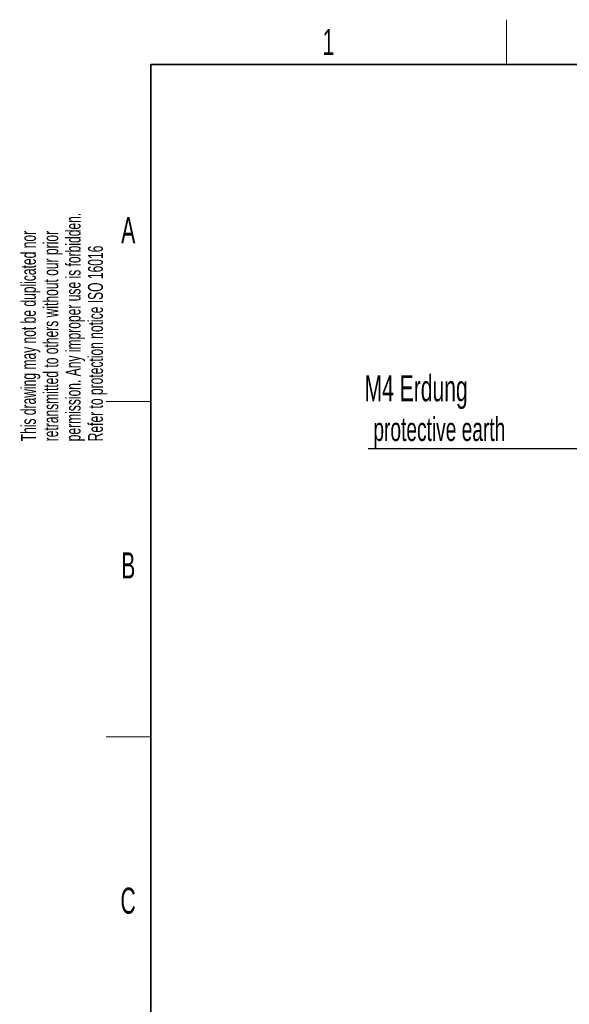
# Model space of a CAD drawing. Header units: millimetres. Extents: x 5 to 418, y 2 to 292.
# Tile 7 of 36: x 8 to 82, y 156 to 288. Entities that reach past the tile are written whole.
import ezdxf

# ---------------------------------------------------------------- set-up
doc = ezdxf.new("R2010")
doc.units = ezdxf.units.MM
doc.layers.add('SLD-0', color=7, linetype='Continuous')
doc.styles.add('SLDTEXTSTYLE0', font='TXT', dxfattribs={"width": 0.605})

# ---------------------------------------------------------------- blocks, each defined once
blk = doc.blocks.new('SW_NOTE_0')
at = {"layer": 'SLD-0', "color": 0}
blk.add_line((-30.45, 0), (0, 0), dxfattribs=at)
at = {"layer": 'SLD-0', "color": 0, "attachment_point": 1, "style": 'SLDTEXTSTYLE0'}
for s, insert, char_height in [('M4 Erdung', (-30.93, 9.84), 3.5), ('protective earth', (-29.74, 4.18), 3.175)]:
    blk.add_mtext(s, dxfattribs=dict(at, insert=insert, char_height=char_height))

msp = doc.modelspace()

# ---------------------------------------------------------------- linework, layer by layer
at = {"layer": 'SLD-0', "lineweight": 18}
for p, q in [((73.75, 282.5), (73.75, 288.5)), ((20, 237.25), (26, 237.25)), ((20, 192.25), (26, 192.25))]:
    msp.add_line(p, q, dxfattribs=at)
at = {"layer": 'SLD-0', "lineweight": 35}
for p, q in [((408, 282.5), (26, 282.5)), ((26, 282.5), (26, 12))]:
    msp.add_line(p, q, dxfattribs=at)

# ---------------------------------------------------------------- block references
at = {"layer": 'SLD-0'}
msp.add_blockref('SW_NOTE_0', (85.6303, 230.9448), dxfattribs=at)

# ---------------------------------------------------------------- texts
at = {"layer": 'SLD-0', "char_height": 3.5, "attachment_point": 2, "style": 'SLDTEXTSTYLE0'}
for s, insert in [('1', (49.8527, 287.243)), ('A', (22.9816, 262.0011)), ('B', (22.9816, 217.0011)), ('C', (22.9597, 172.0011))]:
    msp.add_mtext(s, dxfattribs=dict(at, insert=insert))
at = {"layer": 'SLD-0', "char_height": 2, "attachment_point": 1, "rotation": 90, "style": 'SLDTEXTSTYLE0'}
for s, insert in [('permission. Any improper use is forbidden.', (14.5783, 231.9088)), ('retransmitted to others without our prior', (11.5783, 231.9088)), ('This drawing may not be duplicated nor', (8.5783, 231.9088)), ('Refer to protection notice ISO 16016', (17.5783, 231.9088))]:
    msp.add_mtext(s, dxfattribs=dict(at, insert=insert))

doc.saveas('drawing.dxf')
